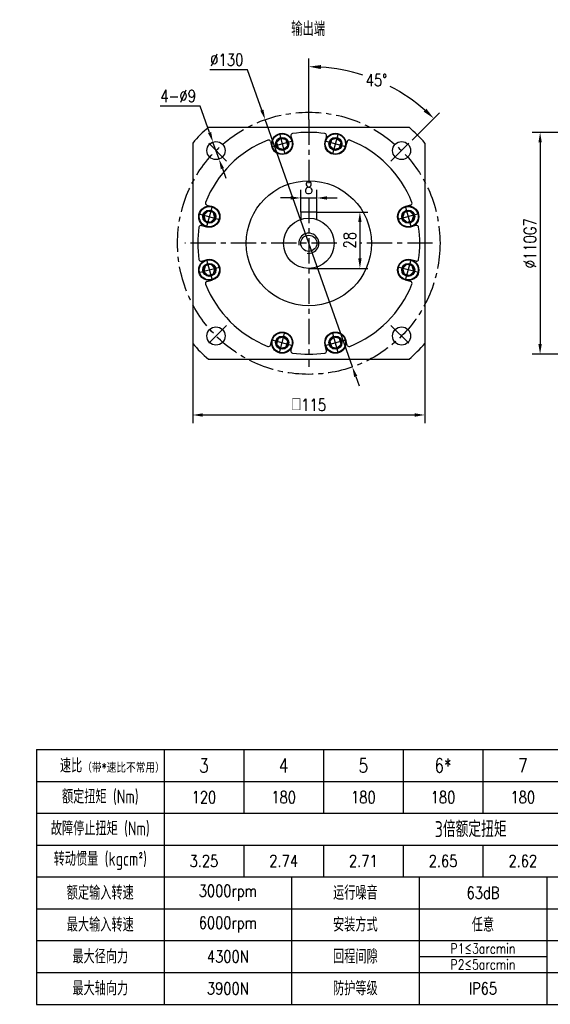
# Model space of a CAD drawing. Header units: inches. Extents: x 42 to 812, y 10 to 514.
# Tile 1 of 4: x 42 to 304, y 10 to 498. Entities that reach past the tile are written whole.
import ezdxf

# ---------------------------------------------------------------- set-up
doc = ezdxf.new("R2010")
doc.units = ezdxf.units.IN
doc.header["$LTSCALE"] = 20
doc.header["$MEASUREMENT"] = 0
doc.linetypes.add('CENTER', pattern=[2, 1.25, -0.25, 0.25, -0.25])
for name, color, linetype in [('1轮廓实线层', 7, 'Continuous'), ('2细线层', 4, 'Continuous'), ('3中心线层', 1, 'CENTER'), ('6文字层', 3, 'Continuous'), ('7标注层', 4, 'Continuous')]:
    doc.layers.add(name, color=color, linetype=linetype)
doc.styles.add('PC_TEXTSTYLE', font='isocp.shx', dxfattribs={"width": 0.8, "bigfont": 'HZFS.SHX'})
doc.styles.add('TH_GBDIM', font='romans.shx', dxfattribs={"width": 0.8, "bigfont": 'gbcbig.shx'})
doc.dimstyles.new('直径标注A3', dxfattribs={"dimscale": 2, "dimtxt": 3.5, "dimasz": 3, "dimexe": 2, "dimexo": 0.0625, "dimgap": 1, "dimtad": 1, "dimtih": 1, "dimtoh": 1, "dimdsep": 46, "dimtxsty": 'PC_TEXTSTYLE', "dimsah": 1, "dimcen": 0.09, "dimclrt": 3, "dimadec": 0, "dimazin": 0, "dimtfac": 0.7, "dimtmove": 0, "dimatfit": 0, "dimfxl": 1, "dimtzin": 0, "dimarcsym": 0})
doc.dimstyles.new('线性标注', dxfattribs={"dimscale": 2, "dimtxt": 2.5, "dimasz": 3, "dimexe": 2, "dimexo": 0, "dimgap": 1, "dimtad": 1, "dimdsep": 46, "dimtxsty": 'PC_TEXTSTYLE', "dimsah": 1, "dimcen": 0.09, "dimclrt": 3, "dimadec": 0, "dimazin": 0, "dimtfac": 0.7, "dimtix": 1, "dimtmove": 0, "dimatfit": 0, "dimfxl": 1, "dimtzin": 0, "dimarcsym": 0})
doc.dimstyles.new('角度标注', dxfattribs={"dimscale": 2, "dimtxt": 3.5, "dimasz": 3, "dimexe": 2, "dimexo": 0, "dimgap": 1, "dimtad": 1, "dimtih": 1, "dimtoh": 1, "dimdsep": 46, "dimtxsty": 'PC_TEXTSTYLE', "dimsah": 1, "dimcen": 0.09, "dimclrd": 4, "dimclrt": 3, "dimadec": 0, "dimazin": 0, "dimtfac": 0.7, "dimtmove": 0, "dimatfit": 0, "dimfxl": 1, "dimtzin": 0, "dimarcsym": 0})

# ---------------------------------------------------------------- blocks, each defined once
blk = doc.blocks.new('*D24')
at = {"layer": '7标注层', "color": 0, "lineweight": -2, "transparency": 16777216}
for p, q in [((339.55, 442.33), (295.44, 442.33)), ((299.44, 437.33), (299.44, 337.33)), ((339.53, 332.33), (295.44, 332.33))]:
    blk.add_line(p, q, dxfattribs=at)
at = {"layer": '7标注层', "color": 0, "transparency": 16777216}
for points in [[(298.6, 437.33), (300.27, 437.33), (299.44, 442.33)], [(298.6, 337.33), (300.27, 337.33), (299.44, 332.33)]]:
    blk.add_solid(points, dxfattribs=at)
at = {"layer": 'Defpoints', "color": 0, "transparency": 16777216}
for p in [(339.55, 442.33), (299.44, 332.33), (339.53, 332.33)]:
    blk.add_point(p, dxfattribs=at)
at = {"layer": '7标注层', "color": 3, "transparency": 16777216, "insert": (294.44, 387.33), "char_height": 6, "attachment_point": 5, "rotation": 90, "style": 'TH_GBDIM'}
blk.add_mtext('\\A1;%%c110G7', dxfattribs=at)
blk = doc.blocks.new('*D83')
at = {"layer": '7标注层', "color": 0, "lineweight": -2, "transparency": 16777216}
for p, q in [((154.59, 473.3), (135.91, 473.3)), ((161.62, 453.35), (154.59, 473.3)), ((206.45, 326.02), (163.28, 448.64)), ((208.11, 321.3), (209.77, 316.58))]:
    blk.add_line(p, q, dxfattribs=at)
at = {"layer": '7标注层', "color": 0, "transparency": 16777216}
for points in [[(162.4, 453.63), (160.83, 453.08), (163.28, 448.64)], [(208.89, 321.58), (207.32, 321.02), (206.45, 326.02)]]:
    blk.add_solid(points, dxfattribs=at)
at = {"layer": 'Defpoints', "color": 0, "transparency": 16777216}
for p in [(163.28, 448.64), (206.45, 326.02)]:
    blk.add_point(p, dxfattribs=at)
at = {"layer": '7标注层', "color": 3, "transparency": 16777216, "insert": (144.25, 478.3), "char_height": 6, "attachment_point": 5, "style": 'TH_GBDIM'}
blk.add_mtext('∅130', dxfattribs=at)
blk = doc.blocks.new('*D84')
at = {"layer": '7标注层', "color": 0, "lineweight": -2, "transparency": 16777216}
for p, q in [((131.08, 455.34), (111.25, 455.34)), ((135.73, 442.24), (131.08, 455.34)), ((140.4, 429.05), (137.4, 437.53)), ((142.08, 424.33), (143.75, 419.62))]:
    blk.add_line(p, q, dxfattribs=at)
at = {"layer": '7标注层', "color": 0, "transparency": 16777216}
for points in [[(136.51, 442.52), (134.94, 441.96), (137.4, 437.53)], [(142.86, 424.61), (141.29, 424.06), (140.4, 429.05)]]:
    blk.add_solid(points, dxfattribs=at)
at = {"layer": 'Defpoints', "color": 0, "transparency": 16777216}
for p in [(137.4, 437.53), (140.4, 429.05)]:
    blk.add_point(p, dxfattribs=at)
at = {"layer": '7标注层', "color": 3, "transparency": 16777216, "insert": (120.17, 460.34), "char_height": 6, "attachment_point": 5, "style": 'TH_GBDIM'}
blk.add_mtext('4-∅9', dxfattribs=at)
blk = doc.blocks.new('GB／T70.1M6R10')
at = {"layer": '1轮廓实线层'}
for p, q in [((0, 2.86), (-2.48, 1.43)), ((-2.48, 1.43), (-2.48, -1.43)), ((2.48, 1.43), (0, 2.86)), ((2.48, -1.43), (2.48, 1.43)), ((-2.48, -1.43), (0, -2.86)), ((0, -2.86), (2.48, -1.43))]:
    blk.add_line(p, q, dxfattribs=at)
for radius in [5, 2.86]:
    blk.add_circle((0, 0), radius, dxfattribs=at)
at = {"layer": '3中心线层'}
for p, q in [((0, 5.3), (0, -5.3)), ((5.3, 0), (-5.3, 0))]:
    blk.add_line(p, q, dxfattribs=at)
blk = doc.blocks.new('*D85')
at = {"layer": '7标注层', "color": 0, "lineweight": -2, "transparency": 16777216}
for p, q in [((180.86, 402.83), (180.86, 413.79)), ((188.86, 402.83), (188.86, 413.79)), ((175.86, 409.79), (170.86, 409.79)), ((180.86, 409.79), (188.86, 409.79)), ((193.86, 409.79), (198.86, 409.79))]:
    blk.add_line(p, q, dxfattribs=at)
at = {"layer": '7标注层', "color": 0, "transparency": 16777216}
for points in [[(175.86, 410.62), (175.86, 408.96), (180.86, 409.79)], [(193.86, 410.62), (193.86, 408.96), (188.86, 409.79)]]:
    blk.add_solid(points, dxfattribs=at)
at = {"layer": 'Defpoints', "color": 0, "transparency": 16777216}
for p in [(188.86, 409.79), (180.86, 402.83), (188.86, 402.83)]:
    blk.add_point(p, dxfattribs=at)
at = {"layer": '7标注层', "color": 3, "transparency": 16777216, "insert": (184.86, 414.79), "char_height": 6, "attachment_point": 5, "style": 'TH_GBDIM'}
blk.add_mtext('8', dxfattribs=at)
blk = doc.blocks.new('*D86')
at = {"layer": '7标注层', "color": 0, "lineweight": -2, "transparency": 16777216}
for p, q in [((188.86, 402.83), (214.18, 402.83)), ((210.18, 397.83), (210.18, 379.83)), ((184.86, 374.83), (214.18, 374.83))]:
    blk.add_line(p, q, dxfattribs=at)
at = {"layer": '7标注层', "color": 0, "transparency": 16777216}
for points in [[(209.35, 397.83), (211.02, 397.83), (210.18, 402.83)], [(209.35, 379.83), (211.02, 379.83), (210.18, 374.83)]]:
    blk.add_solid(points, dxfattribs=at)
at = {"layer": 'Defpoints', "color": 0, "transparency": 16777216}
for p in [(188.86, 402.83), (184.86, 374.83), (210.18, 374.83)]:
    blk.add_point(p, dxfattribs=at)
at = {"layer": '7标注层', "color": 3, "transparency": 16777216, "insert": (205.18, 388.83), "char_height": 6, "attachment_point": 5, "rotation": 90, "style": 'TH_GBDIM'}
blk.add_mtext('28', dxfattribs=at)
blk = doc.blocks.new('*D87')
at = {"layer": '7标注层', "color": 0, "lineweight": -2, "transparency": 16777216}
for p, q in [((184.86, 448.66), (184.86, 478.89)), ((236.07, 438.53), (249.61, 452.07))]:
    blk.add_line(p, q, dxfattribs=at)
at = {"layer": '7标注层', "color": 4, "lineweight": -2, "transparency": 16777216}
for start, end in [(72.2402, 86.0733), (48.9267, 62.591)]:
    blk.add_arc((184.86, 387.33), 87.57, start, end, dxfattribs=at)
at = {"layer": '7标注层', "color": 4, "transparency": 16777216}
for points in [[(190.82, 473.69), (190.89, 475.69), (184.86, 474.89)], [(243.08, 454.07), (241.71, 452.61), (246.78, 449.24)]]:
    blk.add_solid(points, dxfattribs=at)
at = {"layer": 'Defpoints', "color": 0, "transparency": 16777216}
for p in [(228.65, 463.16), (184.86, 448.66), (236.07, 438.53), (225.58, 428.05), (184.86, 325.99)]:
    blk.add_point(p, dxfattribs=at)
at = {"layer": '7标注层', "color": 3, "transparency": 16777216, "insert": (218.37, 468.23), "char_height": 6, "attachment_point": 5, "style": 'TH_GBDIM'}
blk.add_mtext('45°', dxfattribs=at)
blk = doc.blocks.new('*D88')
at = {"layer": '7标注层', "color": 0, "lineweight": -2, "transparency": 16777216}
for p, q in [((127.36, 337.63), (127.36, 298.19)), ((242.36, 337.63), (242.36, 298.19)), ((132.36, 302.19), (237.36, 302.19))]:
    blk.add_line(p, q, dxfattribs=at)
at = {"layer": '7标注层', "color": 0, "transparency": 16777216}
for points in [[(132.36, 303.02), (132.36, 301.35), (127.36, 302.19)], [(237.36, 303.02), (237.36, 301.35), (242.36, 302.19)]]:
    blk.add_solid(points, dxfattribs=at)
at = {"layer": 'Defpoints', "color": 0, "transparency": 16777216}
for p in [(127.36, 337.63), (242.36, 337.63), (242.36, 302.19)]:
    blk.add_point(p, dxfattribs=at)
at = {"layer": '7标注层', "color": 3, "transparency": 16777216, "insert": (184.86, 307.19), "char_height": 6, "attachment_point": 5, "style": 'TH_GBDIM'}
blk.add_mtext('{□}115', dxfattribs=at)
blk = doc.blocks.new('1151151151151')
at = {"layer": '1轮廓实线层'}
for p, q in [((33.56, -18.73), (177.56, -18.73)), ((33.56, -18.73), (33.56, -66.73)), ((177.56, -18.73), (177.56, -66.73)), ((33.56, -42.73), (177.56, -42.73)), ((81.56, -42.73), (81.56, -66.73)), ((129.56, -42.73), (129.56, -66.73)), ((33.56, -66.73), (177.56, -66.73))]:
    blk.add_line(p, q, dxfattribs=at)
at = {"layer": '2细线层'}
for p, q in [((57.56, -18.73), (57.56, -42.73)), ((72.56, -18.73), (72.56, -30.73)), ((87.56, -18.73), (87.56, -30.73)), ((102.56, -18.73), (102.56, -30.73)), ((117.56, -18.73), (117.56, -30.73)), ((132.56, -18.73), (132.56, -30.73)), ((147.56, -18.73), (147.56, -30.73)), ((162.56, -18.73), (162.56, -30.73)), ((33.56, -24.73), (177.56, -24.73)), ((33.56, -30.73), (177.56, -30.73)), ((33.56, -30.73), (177.56, -30.73)), ((33.56, -36.73), (177.56, -36.73)), ((72.56, -36.73), (72.56, -42.73)), ((87.56, -36.73), (87.56, -42.73)), ((102.56, -36.73), (102.56, -42.73)), ((117.56, -36.73), (117.56, -42.73)), ((132.56, -36.73), (132.56, -42.73)), ((147.56, -36.73), (147.56, -42.73)), ((162.56, -36.73), (162.56, -42.73)), ((57.56, -42.73), (57.56, -66.73)), ((105.56, -42.73), (105.56, -66.73)), ((153.56, -42.73), (153.56, -66.73)), ((33.56, -48.73), (177.56, -48.73)), ((33.56, -54.73), (177.56, -54.73)), ((105.56, -57.73), (129.56, -57.73)), ((33.56, -60.73), (177.56, -60.73))]:
    blk.add_line(p, q, dxfattribs=at)
at = {"layer": '6文字层', "attachment_point": 5}
for s, width, heights, insert, char_height, style in [('速比{\\H0.66667x;（带\\Fromans,gbcbig|c134;*\\Fisocp,hzfs|c134;速比不常用）}', 33.8738, [0], (47.83, -21.8), 2.625, 'PC_TEXTSTYLE'), ('3', 20, [0], (65.06, -21.73), 2.62, 'TH_GBDIM'), ('6*', 20, [0], (110.06, -21.73), 2.625, 'TH_GBDIM'), ('8', 20, [0], (140.06, -21.73), 2.62, 'TH_GBDIM'), ('9*', 20, [0], (155.06, -21.73), 2.625, 'TH_GBDIM'), ('10', 20, [0], (170.06, -21.73), 2.625, 'TH_GBDIM'), ('4', 20, [0], (80.06, -21.73), 2.62, 'TH_GBDIM'), ('5', 20, [0], (95.06, -21.73), 2.62, 'TH_GBDIM'), ('7', 20, [0], (125.06, -21.73), 2.62, 'TH_GBDIM'), ('{\\H0.7x;额定扭矩 (Nm)\\H1.1429x; }', 33.8738, [0], (45.56, -27.73), 3.75, 'PC_TEXTSTYLE'), ('120', 20, [0], (65.06, -27.73), 2.25, 'TH_GBDIM'), ('180', 20, [0], (80.06, -27.73), 2.25, 'TH_GBDIM'), ('180', 20, [0], (95.06, -27.73), 2.25, 'TH_GBDIM'), ('180', 20, [4.39], (110.06, -27.73), 2.25, 'TH_GBDIM'), ('180', 20, [0], (125.06, -27.73), 2.25, 'TH_GBDIM'), ('180', 20, [0], (140.06, -27.73), 2.25, 'TH_GBDIM'), ('120', 20, [0], (155.06, -27.73), 2.25, 'TH_GBDIM'), ('120', 20, [0], (170.06, -27.73), 2.25, 'TH_GBDIM'), ('\\pt17.5;故障停止扭矩 (Nm)', 40.3369, [0], (45.56, -33.73), 2.625, 'PC_TEXTSTYLE'), ('3倍额定扭矩', 33.8738, [0], (115.27, -33.74), 3, 'PC_TEXTSTYLE'), ('转动惯量 (kgcm²)', 40.3369, [0], (45.56, -39.73), 2.625, 'PC_TEXTSTYLE'), ('3.25', 20, [0], (65.06, -39.73), 2.25, 'TH_GBDIM'), ('2.74', 20, [0], (80.06, -39.73), 2.25, 'TH_GBDIM'), ('2.71', 20, [0], (95.06, -39.73), 2.25, 'TH_GBDIM'), ('2.65', 20, [0], (110.06, -39.73), 2.25, 'TH_GBDIM'), ('2.62', 20, [0], (125.06, -39.73), 2.25, 'TH_GBDIM'), ('2.58', 20, [0], (140.06, -39.73), 2.25, 'TH_GBDIM'), ('2.57', 20, [0], (155.06, -39.73), 2.25, 'TH_GBDIM'), ('2.57', 20, [0], (170.06, -39.73), 2.25, 'TH_GBDIM'), ('额定输入转速 ', 33.8738, [0], (45.56, -45.73), 2.625, 'PC_TEXTSTYLE'), ('运行噪音', 33.8738, [0], (93.56, -45.73), 2.625, 'PC_TEXTSTYLE'), ('63dB', 32, [0], (117.56, -45.73), 2.25, 'TH_GBDIM'), ('满载效率', 33.8738, [0], (141.56, -45.73), 2.625, 'PC_TEXTSTYLE'), ('3000rpm', 32, [0], (69.56, -45.73), 2.25, 'TH_GBDIM'), ('97%', 32, [0], (165.56, -45.73), 2.25, 'TH_GBDIM'), ('最大输入转速 ', 33.8738, [0], (45.56, -51.73), 2.625, 'PC_TEXTSTYLE'), ('安装方式', 33.8738, [0], (93.56, -51.73), 2.625, 'PC_TEXTSTYLE'), ('{\\Fisocp,hzfs|c134;任意}', 32, [0], (117.56, -51.73), 2.625, 'TH_GBDIM'), ('工作温度', 33.8738, [0], (141.56, -51.73), 2.625, 'PC_TEXTSTYLE'), ('6000rpm', 32, [0], (69.56, -51.73), 2.25, 'TH_GBDIM'), ('-25°～+90°', 32, [0], (165.56, -51.73), 2.625, 'TH_GBDIM'), ('P1≤3arcmin', 32, [3], (117.56, -56.23), 1.875, 'TH_GBDIM'), ('最大径向力 ', 33.8738, [0], (45.56, -57.73), 2.625, 'PC_TEXTSTYLE'), ('4300N', 32, [0], (69.56, -57.73), 2.25, 'TH_GBDIM'), ('回程间隙', 33.8738, [0], (93.56, -57.73), 2.625, 'PC_TEXTSTYLE'), ('润滑方式', 33.8738, [0], (141.56, -57.73), 2.625, 'PC_TEXTSTYLE'), ('{\\Fisocp,hzfs|c134;长效润滑}', 32, [0], (165.56, -57.73), 2.625, 'TH_GBDIM'), ('P2≤5arcmin', 32, [0], (117.56, -59.23), 1.875, 'TH_GBDIM'), ('最大轴向力 ', 33.8738, [0], (45.56, -63.73), 2.625, 'PC_TEXTSTYLE'), ('3900N', 32, [0], (69.56, -63.73), 2.25, 'TH_GBDIM'), ('防护等级', 33.8738, [0], (93.56, -63.73), 2.625, 'PC_TEXTSTYLE'), ('IP65', 32, [0], (117.56, -63.73), 2.25, 'TH_GBDIM'), ('平均寿命', 33.8738, [0], (141.56, -63.73), 2.625, 'PC_TEXTSTYLE'), ('20000h（连续运行减半）', 39.4, [0], (165.56, -63.73), 2.25, 'TH_GBDIM')]:
    blk.add_mtext_dynamic_manual_height_columns(s, width=width, gutter_width=25, heights=heights, dxfattribs=dict(at, insert=insert, char_height=char_height, style=style))

msp = doc.modelspace()

# ---------------------------------------------------------------- linework, layer by layer
at = {"layer": '1轮廓实线层'}
for p, q in [((135.166, 444.826), (234.559, 444.826)), ((194.87, 444.958), (194.834, 444.826)), ((176.051, 440.495), (176.734, 437.947)), ((193.674, 440.495), (192.991, 437.947)), ((127.362, 437.023), (127.362, 337.63)), ((165.909, 437.777), (166.592, 435.23)), ((203.816, 437.777), (203.133, 435.23)), ((242.362, 437.023), (242.362, 337.63)), ((134.412, 406.28), (136.959, 405.597)), ((235.313, 406.28), (232.766, 405.597)), ((188.862, 402.826), (180.862, 402.826)), ((180.862, 402.826), (180.862, 399.169)), ((188.862, 399.169), (188.862, 402.826)), ((131.694, 396.138), (134.241, 395.455)), ((238.031, 396.138), (235.483, 395.455)), ((131.694, 378.515), (134.241, 379.198)), ((238.031, 378.515), (235.483, 379.198)), ((134.412, 368.373), (136.959, 369.056)), ((235.313, 368.373), (232.766, 369.056)), ((165.909, 336.876), (166.592, 339.423)), ((203.816, 336.876), (203.133, 339.423)), ((176.051, 334.158), (176.734, 336.705)), ((193.674, 334.158), (192.991, 336.705)), ((135.166, 329.826), (234.559, 329.826)), ((174.855, 329.694), (174.891, 329.826))]:
    msp.add_line(p, q, dxfattribs=at)
for centre, radius in [((171.663, 436.589), 5.25), ((171.663, 436.589), 3.25), ((198.062, 436.589), 5.25), ((198.062, 436.589), 3.25), ((138.9, 433.288), 4.5), ((230.824, 433.288), 4.5), ((184.862, 387.326), 31), ((135.6, 400.526), 5.25), ((234.125, 400.526), 5.25), ((135.6, 400.526), 3.25), ((234.125, 400.526), 3.25), ((184.862, 387.326), 12.5), ((184.862, 387.326), 4), ((135.6, 374.127), 5.25), ((135.6, 374.127), 3.25), ((234.125, 374.127), 5.25), ((234.125, 374.127), 3.25), ((138.9, 341.364), 4.5), ((171.663, 338.064), 5.25), ((198.062, 338.064), 5.25), ((230.824, 341.364), 4.5), ((171.663, 338.064), 3.25), ((198.062, 338.064), 3.25)]:
    msp.add_circle(centre, radius, dxfattribs=at)
for centre, radius, start, end in [((184.862, 387.326), 76, 130.83647, 139.16353), ((184.862, 387.326), 76, 40.83647, 49.16353), ((177.017, 440.753), 1, 98.35365, 195), ((184.862, 387.326), 55, 81.64635, 98.35365), ((192.708, 440.753), 1, 345, 81.64635), ((184.862, 387.326), 55, 111.64635, 158.35365), ((164.943, 437.518), 1, 15, 111.64635), ((204.782, 437.518), 1, 68.35365, 165), ((184.862, 387.326), 55, 21.64635, 68.35365), ((134.671, 407.246), 1, 158.35365, 255), ((235.054, 407.246), 1, 285, 21.64635), ((131.435, 395.172), 1, 75, 171.64635), ((238.289, 395.172), 1, 8.35365, 105), ((184.862, 387.326), 55, 171.64635, 188.35365), ((184.862, 387.326), 55, 351.64635, 8.35365), ((131.435, 379.481), 1, 188.35365, 285), ((238.289, 379.481), 1, 255, 351.64635), ((134.671, 367.407), 1, 105, 201.64635), ((184.862, 387.326), 55, 201.64635, 248.35365), ((184.862, 387.326), 55, 291.64635, 338.35365), ((235.054, 367.407), 1, 338.35365, 75), ((184.862, 387.326), 76, 220.83647, 229.16353), ((164.943, 337.135), 1, 248.35365, 345), ((204.782, 337.135), 1, 195, 291.64635), ((184.862, 387.326), 76, 310.83647, 319.16353), ((177.017, 333.899), 1, 165, 261.64635), ((184.862, 387.326), 55, 261.64635, 278.35365), ((192.708, 333.899), 1, 278.35365, 15)]:
    msp.add_arc(centre, radius, start, end, dxfattribs=at)
at = {"layer": '2细线层'}
msp.add_arc((184.862, 387.326), 5, 260, 190, dxfattribs=at)
at = {"layer": '3中心线层', "ltscale": 0.5}
for p, q in [((184.862, 448.663), (184.862, 417.136)), ((144.143, 428.046), (133.658, 438.531)), ((225.582, 428.046), (236.067, 438.531)), ((184.862, 409.789), (184.862, 325.99)), ((198.791, 387.326), (123.526, 387.326)), ((246.199, 387.326), (210.184, 387.326)), ((144.143, 346.607), (133.658, 336.122)), ((225.582, 346.607), (236.067, 336.122))]:
    msp.add_line(p, q, dxfattribs=at)
msp.add_circle((184.862, 387.326), 65, dxfattribs=at)

# ---------------------------------------------------------------- block references
at = {"layer": '1轮廓实线层'}
for p, rotation in [((171.663, 436.589), 15), ((198.062, 436.589), 345), ((135.6, 400.526), 74.99999999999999), ((234.125, 400.526), 284.9999999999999), ((135.6, 374.127), 105), ((234.125, 374.127), 254.9999999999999), ((171.663, 338.064), 165), ((198.062, 338.064), 194.9999999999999)]:
    msp.add_blockref('GB／T70.1M6R10', p, dxfattribs=dict(at, rotation=rotation))
at = {"layer": '1轮廓实线层', "xscale": 2.6325, "yscale": 2.6325, "zscale": 2.6325}
msp.add_blockref('1151151151151', (-38.353, 185.654), dxfattribs=at)

# ---------------------------------------------------------------- texts
at = {"layer": '6文字层', "insert": (176.168, 497.13), "char_height": 7, "attachment_point": 1, "style": 'PC_TEXTSTYLE'}
msp.add_mtext_dynamic_manual_height_columns('输出端', width=28.41709, gutter_width=25, heights=[0], dxfattribs=at)

# ---------------------------------------------------------------- dimensions: what is measured, and where the dimension line sits
at = {"layer": '7标注层'}
dim = msp.add_diameter_dim_2p(p1=(206.448, 326.015), p2=(163.276, 448.637), dimstyle='直径标注A3', override={"dimtxt": 3, "dimasz": 2.5, "dimtxsty": 'TH_GBDIM', "dimadec": 2}, dxfattribs=at)
dim.commit()
dim.dimension.update_dxf_attribs({"geometry": '*D83', "text_midpoint": (144.25, 473.302), "dimtype": 163})
dim = msp.add_angular_dim_2l(base=(228.645, 463.161), line1=((184.862, 448.663), (184.862, 325.99)), line2=((225.582, 428.046), (236.067, 438.531)), dimstyle='角度标注', override={"dimtxt": 3, "dimasz": 3, "dimgap": 1, "dimtad": 1, "dimjust": 0, "dimdec": 0, "dimlfac": 1, "dimtxsty": 'TH_GBDIM', "dimse1": 0, "dimse2": 0, "dimsd1": 0, "dimsd2": 0, "dimadec": 0}, dxfattribs=at)
dim.commit()
dim.dimension.update_dxf_attribs({"geometry": '*D87', "text_midpoint": (218.372, 468.227)})
dim = msp.add_diameter_dim_2p(p1=(140.405, 429.047), p2=(137.396, 437.53), text='4-<>', dimstyle='直径标注A3', override={"dimtxt": 3, "dimasz": 2.5, "dimtxsty": 'TH_GBDIM', "dimadec": 2}, dxfattribs=at)
dim.commit()
dim.dimension.update_dxf_attribs({"geometry": '*D84', "text_midpoint": (120.166, 455.339), "dimtype": 163})
dim = msp.add_linear_dim(base=(299.436, 332.326), p1=(339.548, 442.326), p2=(339.534, 332.326), angle=270, text='\\A1;%%c<>G7', dimstyle='线性标注', override={"dimtxt": 3, "dimasz": 2.5, "dimtxsty": 'TH_GBDIM', "dimadec": 2}, dxfattribs=at)
dim.commit()
dim.dimension.update_dxf_attribs({"geometry": '*D24', "text_midpoint": (294.436, 387.326)})
dim = msp.add_linear_dim(base=(188.862, 409.789), p1=(180.862, 402.826), p2=(188.862, 402.826), dimstyle='线性标注', override={"dimtxt": 3, "dimasz": 2.5, "dimtxsty": 'TH_GBDIM', "dimadec": 2}, dxfattribs=at)
dim.commit()
dim.dimension.update_dxf_attribs({"geometry": '*D85', "text_midpoint": (184.862, 414.789)})
dim = msp.add_linear_dim(base=(210.184, 374.826), p1=(188.862, 402.826), p2=(184.862, 374.826), angle=90, dimstyle='线性标注', override={"dimtxt": 3, "dimasz": 2.5, "dimtxsty": 'TH_GBDIM', "dimadec": 2}, dxfattribs=at)
dim.commit()
dim.dimension.update_dxf_attribs({"geometry": '*D86', "text_midpoint": (205.184, 388.826)})
dim = msp.add_linear_dim(base=(242.362, 302.188), p1=(127.362, 337.63), p2=(242.362, 337.63), text='{□}<>', dimstyle='线性标注', override={"dimtxt": 3, "dimasz": 2.5, "dimtxsty": 'TH_GBDIM', "dimadec": 2}, dxfattribs=at)
dim.commit()
dim.dimension.update_dxf_attribs({"geometry": '*D88', "text_midpoint": (184.862, 307.188)})

doc.saveas('drawing.dxf')
